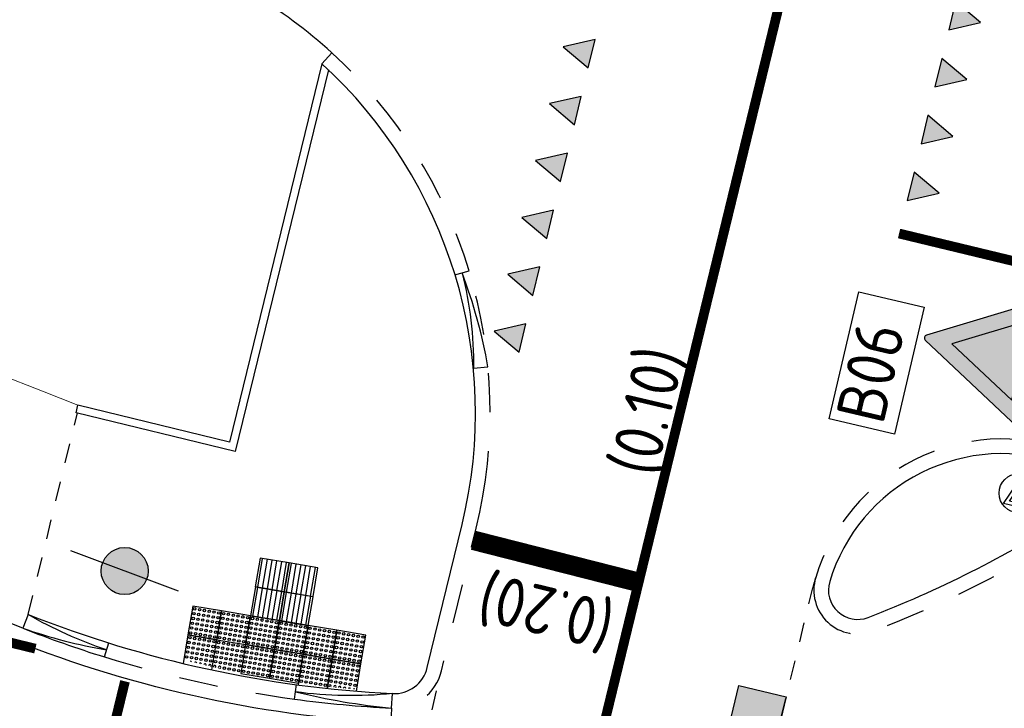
# Model space of a CAD drawing. Header units: metres. Extents: x 116958 to 118326, y 475500 to 477904.
# Tile 94 of 256: x 117499.77 to 117509.87, y 476400.58 to 476407.64. Entities that reach past the tile are written whole.
import ezdxf

# ---------------------------------------------------------------- set-up
doc = ezdxf.new("R2010")
doc.units = ezdxf.units.M
doc.header["$LTSCALE"] = 0.2
for name, pattern in [('200-03-27', [15, 1.5, -13.5]), ('200-05-05', [5, 2.5, -2.5]), ('HIDDEN', [4, 2, -2]), ('MATGRENS', [2, 1, -1]), ('VH-OPSLUITBAND_80X200', [14, 8, -2, 2, -2]), ('VH-TROTTOIRBAND_130-150', [15, 5, -2, 2, -2, 2, -2])]:
    doc.linetypes.add(name, pattern=pattern)
doc.layers.get('0').update_dxf_attribs({"color": 6})
doc.layers.add('B-WE-VH-KANTOPSLUITING_OPSLUITBAND_80X200-G', color=252, linetype='VH-OPSLUITBAND_80X200', lineweight=18)
for name, color, linetype in [('B-WE-VH-KANTOPSLUITING_TROTTOIRBAND_130X150_250-G', 252, 'Continuous'), ('N-WE-IE-MEUBILAIR_WEGMEUBILAIR_LICHTMAST-G', 2, 'Continuous'), ('N-WE-IE-MEUBILAIR_WEGMEUBILAIR_VERKEERSBORD-G', 7, 'Continuous'), ('N-WE-IE-MEUBILAIR_WEGMEUBILAIR_VERKEERSBORD-PAAL', 2, 'Continuous'), ('N-WE-VH-GOOT_TEGEL-150', 251, 'Continuous'), ('N-WE-VH-KANTOPSLUITING_ACHTERKANTBAND-G', 251, 'Continuous'), ('N-WE-VH-KANTOPSLUITING_OPSLUITBAND_80X200-G', 251, 'Continuous'), ('N-WE-VH-KANTOPSLUITING_TROTTOIRBAND_130 150-G', 251, 'VH-TROTTOIRBAND_130-150'), ('N-WE-VH-KANTOPSLUITING_TROTTOIRBAND_130 150-VERLAADG', 251, 'HIDDEN'), ('N-WE-VH-KANTVERHARDING_TEGEL_GELEIDETEGEL', 1, 'Continuous'), ('N-WE-VH-KANTVERHARDING_TEGEL_NOPPENTEGEL', 1, 'Continuous'), ('N-WE-VH-MATERIAALGRENS-G', 251, 'MATGRENS'), ('N-WE-VH-VERHARDING_KANT_ASFALT-G', 251, 'Continuous'), ('N-WE-VW-MARKERING_DWARS_DRIEHOEK_3030-G', 1, 'Continuous'), ('N-WE-VW-MARKERING_DWARS_OVERSTEEK_BLOKSTREEP50-G', 1, 'Continuous'), ('N-WE-VW-MARKERING_DWARS_STOPSTREEP_020-G', 1, 'Continuous'), ('N-WE-VW-MARKERING_LANGS_STREEP_030_270_010-G', 1, '200-03-27'), ('N-WE-VW-MARKERING_LANGS_STREEP_050_050_010-G', 1, '200-05-05'), ('N-WE-VW-MARKERING_LANGS_STREEP_GETROKKEN_010-G', 1, 'Continuous'), ('N-WE-VW-MARKERING_LANGS_STREEP_GETROKKEN_3X010-G', 1, 'Continuous'), ('N-WE-VW-MARKERING_TEKST-G', 7, 'Continuous'), ('to-xx-bibcontour', 7, 'Continuous'), ('to-xx-bibkleur', 7, 'Continuous')]:
    doc.layers.add(name, color=color, linetype=linetype)
doc.styles.get("Standard").update_dxf_attribs({"font": 'isocp.shx'})

# ---------------------------------------------------------------- blocks, each defined once
blk = doc.blocks.new('blind_oud')
blk.add_lwpolyline([(0, 0), (-0.3, 0), (-0.3, -0.3), (0, -0.3)], close=True)
at = {"color": 8}
for centre in [(-0.275, -0.025), (-0.275, -0.075), (-0.225, -0.025), (-0.225, -0.075), (-0.175, -0.025), (-0.175, -0.075), (-0.125, -0.025), (-0.125, -0.075), (-0.075, -0.025), (-0.075, -0.075), (-0.025, -0.025), (-0.025, -0.075), (-0.275, -0.125), (-0.275, -0.175), (-0.225, -0.125), (-0.225, -0.175), (-0.175, -0.125), (-0.175, -0.175), (-0.125, -0.125), (-0.125, -0.175), (-0.075, -0.125), (-0.075, -0.175), (-0.025, -0.125), (-0.025, -0.175), (-0.275, -0.225), (-0.275, -0.275), (-0.225, -0.225), (-0.225, -0.275), (-0.175, -0.225), (-0.175, -0.275), (-0.125, -0.225), (-0.125, -0.275), (-0.075, -0.225), (-0.075, -0.275), (-0.025, -0.225), (-0.025, -0.275)]:
    blk.add_circle(centre, 0.0125, dxfattribs=at)
blk = doc.blocks.new('blinden geleidetegel')
blk.add_lwpolyline([(0, 0), (-0.3, 0), (-0.3, -0.3), (0, -0.3)], close=True)
at = {"color": 41}
for points in [[(-0.275, -0.3), (-0.275, 0)], [(-0.225, -0.3), (-0.225, 0)], [(-0.175, -0.3), (-0.175, 0)], [(-0.125, -0.3), (-0.125, 0)], [(-0.075, -0.3), (-0.075, 0)], [(-0.025, -0.3), (-0.025, 0)]]:
    blk.add_lwpolyline(points, dxfattribs=at)
blk = doc.blocks.new('Blok500')
blk.add_lwpolyline([(0, 500), (500, 500), (500, 0), (0, 0), (0, 500)])
blk.add_solid([(0, 500), (500, 500), (0, 0), (500, 0)])
blk = doc.blocks.new('Haaitnd')
blk.add_lwpolyline([(500, 0), (0, 0), (250, -500), (500, 0)])
blk.add_solid([(0, 0), (500, 0), (250, -500)])
blk = doc.blocks.new('B06')
at = {"layer": 'to-xx-bibkleur'}
h = blk.add_hatch(color=10, dxfattribs=at)
h.paths.add_polyline_path([(0.2114, 0.5112), (-0.2114, 0.5112), (0, 0.145)], flags=16)
edge = h.paths.add_edge_path()
edge.add_line((-0.337, 0.5687), (-0.013, 0.0075))
edge.add_arc((0, 0.015), 0.015, 210, 330)
edge.add_line((0.013, 0.0075), (0.337, 0.5687))
edge.add_arc((0.324, 0.5762), 0.015, 330, 450)
edge.add_line((0.324, 0.5912), (-0.324, 0.5912))
edge.add_arc((-0.324, 0.5762), 0.015, 90, 210)
blk.add_hatch(color=255, dxfattribs=at).paths.add_polyline_path([(0.2114, 0.5112), (-0.2114, 0.5112), (0, 0.145)])
at = {"layer": 'to-xx-bibcontour', "color": 7, "flags": 128}
blk.add_lwpolyline([(-0.337, 0.5687), (-0.013, 0.0075, 0.57735), (0.013, 0.0075), (0.337, 0.5687, 0.57735), (0.324, 0.5912), (-0.324, 0.5912, 0.57735)], format="xyb", close=True, dxfattribs=at)
blk.add_lwpolyline([(0.2114, 0.5112), (-0.2114, 0.5112), (0, 0.145)], close=True, dxfattribs=at)
at = {"layer": 'to-xx-bibkleur', "color": 10, "flags": 128}
blk.add_lwpolyline([(-0.337, 0.5687), (-0.013, 0.0075, 0.57735), (0.013, 0.0075), (0.337, 0.5687, 0.57735), (0.324, 0.5912), (-0.324, 0.5912, 0.57735)], format="xyb", close=True, dxfattribs=at)
blk.add_lwpolyline([(0.2114, 0.5112), (-0.2114, 0.5112), (0, 0.145)], close=True, dxfattribs=at)
blk = doc.blocks.new('Symblm')
h = blk.add_hatch(color=256)
edge = h.paths.add_edge_path()
edge.add_arc((0, 0), 241, 0, 360)
blk.add_line((-590, 0), (590, 0))
blk.add_circle((0, 0), 241)
blk = doc.blocks.new('Vb')
blk.add_lwpolyline([(125, -138), (-127, -138), (0, 185), (114, -100), (-71, -100), (0, 100), (56, -60), (-13, -60), (0, -20), (1, 30)])
blk.add_circle((0, 0), 200)

msp = doc.modelspace()

# ---------------------------------------------------------------- linework, layer by layer
at = {"layer": 'B-WE-VH-KANTOPSLUITING_OPSLUITBAND_80X200-G'}
for p, q in [((117483.262, 476410.361), (117500, 476403.831)), ((117500, 476403.831), (117500.364, 476403.689))]:
    msp.add_line(p, q, dxfattribs=at)
at = {"layer": 'B-WE-VH-KANTOPSLUITING_TROTTOIRBAND_130X150_250-G'}
msp.add_line((117499.798, 476401.402), (117484.67, 476407.368), dxfattribs=at)
at = {"layer": 'N-WE-IE-MEUBILAIR_WEGMEUBILAIR_VERKEERSBORD-G'}
msp.add_lwpolyline([(117508.071, 476403.547), (117508.376, 476404.849), (117509.046, 476404.693), (117508.742, 476403.391)], close=True, dxfattribs=at)
at = {"layer": 'N-WE-VH-GOOT_TEGEL-150', "flags": 128}
msp.add_lwpolyline([(117503.582, 476400.582), (117503.574, 476400.432, -0.084892), (117499.577, 476401.329)], format="xyb", dxfattribs=at)
at = {"layer": 'N-WE-VH-KANTOPSLUITING_ACHTERKANTBAND-G', "flags": 128}
for points in [[(117502.867, 476407.189), (117502.968, 476407.3)], [(117504.232, 476405.023), (117504.376, 476405.067)], [(117500.635, 476401.107), (117500.68, 476401.251)], [(117502.586, 476400.675), (117502.606, 476400.823)]]:
    msp.add_lwpolyline(points, dxfattribs=at)
msp.add_lwpolyline([(117499.853, 476401.542), (117499.798, 476401.402, 0.042315), (117500.658, 476401.179, -0.050462), (117499.853, 476401.542, 0.081202), (117503.59, 476400.731, -0.058718), (117502.596, 476400.749, 0.034458), (117503.582, 476400.582), (117503.59, 476400.731, 0.360331), (117503.948, 476400.998), (117504.305, 476402.464, 0.273669), (117502.867, 476407.189), (117501.918, 476403.309), (117500.364, 476403.689)], format="xyb", dxfattribs=at)
for points in [[(117504.304, 476405.045, -0.066371), (117504.421, 476404.067), (117504.57, 476404.081, 0.047973)], [(117510.529, 476402.547, 0.625062), (117510.47, 476403.083, 0.428519), (117508.076, 476401.879, 0.625062), (117508.472, 476401.512, 0.0487)]]:
    msp.add_lwpolyline(points, format="xyb", close=True, dxfattribs=at)
at = {"layer": 'N-WE-VH-KANTOPSLUITING_OPSLUITBAND_80X200-G', "flags": 128}
msp.add_lwpolyline([(117502.934, 476407.127), (117501.977, 476403.212), (117500.345, 476403.611), (117500.364, 476403.689)], dxfattribs=at)
at = {"layer": 'N-WE-VH-KANTOPSLUITING_TROTTOIRBAND_130 150-G', "flags": 128}
for points in [[(117502.586, 476400.675, 0.020842), (117503.582, 476400.582, 0.360331), (117504.093, 476400.963), (117504.45, 476402.428, 0.134364), (117504.376, 476405.067)], [(117499.798, 476401.402, 0.018508), (117500.635, 476401.107)]]:
    msp.add_lwpolyline(points, format="xyb", dxfattribs=at)
msp.add_lwpolyline([(117510.52, 476403.225, 0.428519), (117507.933, 476401.923, 0.625062), (117508.526, 476401.372, 0.0487), (117510.609, 476402.42, 0.625062)], format="xyb", close=True, dxfattribs=at)
at = {"layer": 'N-WE-VH-KANTOPSLUITING_TROTTOIRBAND_130 150-VERLAADG', "flags": 128}
for points in [[(117504.376, 476405.067, 0.134364), (117502.968, 476407.3)], [(117500.635, 476401.107, 0.041703), (117502.586, 476400.675)]]:
    msp.add_lwpolyline(points, format="xyb", dxfattribs=at)
at = {"layer": 'N-WE-VH-KANTVERHARDING_TEGEL_NOPPENTEGEL'}
for points in [[(117501.736, 476400.975), (117501.788, 476401.284), (117501.492, 476401.333), (117501.443, 476401.041)], [(117502.034, 476400.938), (117502.33, 476400.888), (117502.38, 476401.184), (117502.084, 476401.234), (117502.034, 476400.938)], [(117502.626, 476400.839), (117502.675, 476401.134), (117502.38, 476401.184), (117502.33, 476400.888), (117502.626, 476400.839)], [(117502.921, 476400.785), (117502.971, 476401.085), (117502.675, 476401.134), (117502.623, 476400.821)], [(117503.22, 476400.756), (117503.267, 476401.035), (117502.971, 476401.085), (117502.921, 476400.785)]]:
    msp.add_lwpolyline(points, dxfattribs=at)
at = {"layer": 'N-WE-VH-KANTVERHARDING_TEGEL_NOPPENTEGEL', "color": 8}
for centre in [(117501.513, 476401.305), (117501.562, 476401.296), (117501.496, 476401.206), (117501.504, 476401.255), (117501.545, 476401.198), (117501.554, 476401.247), (117501.595, 476401.189), (117501.603, 476401.239), (117501.611, 476401.288), (117501.652, 476401.23), (117501.66, 476401.28), (117501.702, 476401.222), (117501.71, 476401.271), (117501.751, 476401.214), (117501.759, 476401.263), (117501.8, 476401.206), (117501.808, 476401.255), (117501.849, 476401.197), (117501.858, 476401.247), (117501.899, 476401.189), (117501.907, 476401.238), (117501.956, 476401.23), (117502.006, 476401.222), (117502.055, 476401.213), (117502.104, 476401.205), (117502.154, 476401.197), (117502.203, 476401.189), (117501.479, 476401.107), (117501.488, 476401.157), (117501.529, 476401.099), (117501.537, 476401.148), (117501.578, 476401.091), (117501.586, 476401.14), (117501.636, 476401.132), (117501.644, 476401.181), (117501.685, 476401.124), (117501.693, 476401.173), (117501.734, 476401.115), (117501.743, 476401.165), (117501.784, 476401.107), (117501.792, 476401.156), (117501.833, 476401.099), (117501.841, 476401.148), (117501.882, 476401.09), (117501.89, 476401.14), (117501.94, 476401.131), (117501.948, 476401.181), (117501.989, 476401.123), (117501.997, 476401.172), (117502.038, 476401.115), (117502.047, 476401.164), (117502.088, 476401.107), (117502.096, 476401.156), (117502.137, 476401.098), (117502.145, 476401.148), (117502.186, 476401.09), (117502.195, 476401.139), (117502.244, 476401.131), (117502.252, 476401.18), (117502.293, 476401.123), (117502.301, 476401.172), (117502.343, 476401.114), (117502.351, 476401.164), (117502.392, 476401.106), (117502.4, 476401.155), (117502.441, 476401.098), (117502.449, 476401.147), (117502.49, 476401.09), (117502.499, 476401.139), (117502.548, 476401.131), (117502.597, 476401.122), (117502.647, 476401.114), (117502.696, 476401.106), (117502.745, 476401.097), (117502.795, 476401.089), (117501.627, 476401.083), (117501.677, 476401.074), (117501.726, 476401.066), (117501.775, 476401.058), (117501.825, 476401.049), (117501.866, 476400.992), (117501.874, 476401.041), (117501.923, 476401.033), (117501.931, 476401.082), (117501.972, 476401.024), (117501.981, 476401.074), (117502.022, 476401.016), (117502.03, 476401.066), (117502.071, 476401.008), (117502.079, 476401.057), (117502.12, 476401), (117502.129, 476401.049), (117502.17, 476400.991), (117502.178, 476401.041), (117502.227, 476401.032), (117502.236, 476401.082), (117502.277, 476401.024), (117502.285, 476401.073), (117502.326, 476401.016), (117502.334, 476401.065), (117502.375, 476401.007), (117502.384, 476401.057), (117502.425, 476400.999), (117502.433, 476401.048), (117502.474, 476400.991), (117502.482, 476401.04), (117502.531, 476401.032), (117502.54, 476401.081), (117502.581, 476401.024), (117502.589, 476401.073), (117502.63, 476401.015), (117502.638, 476401.065), (117502.679, 476401.007), (117502.688, 476401.056), (117502.729, 476400.999), (117502.737, 476401.048), (117502.778, 476400.99), (117502.786, 476401.04), (117502.836, 476401.031), (117502.844, 476401.081), (117502.885, 476401.023), (117502.893, 476401.072), (117502.934, 476401.015), (117502.942, 476401.064), (117502.984, 476401.007), (117502.992, 476401.056), (117503.033, 476400.998), (117503.041, 476401.048), (117503.082, 476400.99), (117503.09, 476401.039), (117503.14, 476401.031), (117503.189, 476401.023), (117503.238, 476401.014), (117501.915, 476400.983), (117501.964, 476400.975), (117502.013, 476400.967), (117502.063, 476400.959), (117502.112, 476400.95), (117502.161, 476400.942), (117502.211, 476400.934), (117502.219, 476400.983), (117502.26, 476400.925), (117502.268, 476400.975), (117502.309, 476400.917), (117502.318, 476400.966), (117502.359, 476400.909), (117502.367, 476400.958), (117502.408, 476400.901), (117502.416, 476400.95), (117502.457, 476400.892), (117502.466, 476400.942), (117502.515, 476400.933), (117502.523, 476400.983), (117502.564, 476400.925), (117502.572, 476400.974), (117502.613, 476400.917), (117502.622, 476400.966), (117502.663, 476400.908), (117502.671, 476400.958), (117502.712, 476400.9), (117502.72, 476400.949), (117502.761, 476400.892), (117502.77, 476400.941), (117502.819, 476400.933), (117502.827, 476400.982), (117502.868, 476400.925), (117502.877, 476400.974), (117502.918, 476400.916), (117502.926, 476400.966), (117502.967, 476400.908), (117502.975, 476400.957), (117503.016, 476400.9), (117503.025, 476400.949), (117503.066, 476400.891), (117503.074, 476400.941), (117503.123, 476400.932), (117503.131, 476400.982), (117503.172, 476400.924), (117503.181, 476400.973), (117503.222, 476400.916), (117503.23, 476400.965), (117502.507, 476400.884), (117502.556, 476400.876), (117502.605, 476400.867), (117502.654, 476400.859), (117502.704, 476400.851), (117502.753, 476400.843), (117502.802, 476400.834), (117502.811, 476400.884), (117502.852, 476400.826), (117502.86, 476400.875), (117502.901, 476400.818), (117502.909, 476400.867), (117502.959, 476400.859), (117503.008, 476400.85), (117503.057, 476400.842), (117503.107, 476400.834), (117503.115, 476400.883), (117503.156, 476400.825), (117503.164, 476400.875), (117503.205, 476400.817), (117503.213, 476400.867)]:
    msp.add_circle(centre, 0.0125, dxfattribs=at)
for centre, start, end in [((117501.52, 476401.05), 41.1778, 110.0272), ((117501.57, 476401.042), 15.6663, 136.1059), ((117501.619, 476401.033), 357.0112, 155.3288), ((117501.668, 476401.025), 340.6664, 172.2418), ((117501.718, 476401.017), 325.018, 188.4588), ((117501.767, 476401.008), 308.7378, 205.3079), ((117501.816, 476401), 289.1721, 225.4429), ((117502.95, 476400.809), 314.4975, 213.2397), ((117503, 476400.801), 331.4433, 196.8629), ((117503.049, 476400.793), 347.6579, 181.2168), ((117503.098, 476400.784), 4.49, 164.953), ((117503.148, 476400.776), 23.4977, 146.513), ((117503.197, 476400.768), 48.8054, 121.7727)]:
    msp.add_arc(centre, 0.0125, start, end, dxfattribs=at)
at = {"layer": 'N-WE-VH-MATERIAALGRENS-G'}
for p, q in [((117499.853, 476401.542), (117500.358, 476403.608)), ((117506.254, 476395.045), (117507.903, 476401.815)), ((117502.861, 476395.902), (117504.093, 476400.963))]:
    msp.add_line(p, q, dxfattribs=at)
msp.add_arc((117509.846, 476401.342), 2, 163.0975, 166.3098, dxfattribs=at)
at = {"layer": 'N-WE-VH-VERHARDING_KANT_ASFALT-G', "flags": 128}
msp.add_lwpolyline([(117502.968, 476407.3, 0.102903), (117501.218, 476408.34), (117500.668, 476408.529)], format="xyb", dxfattribs=at)
at = {"layer": 'N-WE-VW-MARKERING_DWARS_STOPSTREEP_020-G', "const_width": 0.2, "flags": 128}
msp.add_lwpolyline([(117506.116, 476401.872), (117504.42, 476402.303)], dxfattribs=at)
at = {"layer": 'N-WE-VW-MARKERING_LANGS_STREEP_030_270_010-G', "const_width": 0.1, "flags": 128}
msp.add_lwpolyline([(117523.061, 476448.979), (117517.946, 476431.216, -0.096453), (117515.465, 476426.367), (117512.465, 476422.544, 0.107009), (117509.83, 476417.12), (117506.982, 476405.428)], format="xyb", dxfattribs=at)
at = {"layer": 'N-WE-VW-MARKERING_LANGS_STREEP_050_050_010-G', "const_width": 0.1, "flags": 128}
for points in [[(117500.846, 476400.857), (117499.819, 476396.639)], [(117505.851, 476400.784), (117504.56, 476395.483)]]:
    msp.add_lwpolyline(points, dxfattribs=at)
at = {"layer": 'N-WE-VW-MARKERING_LANGS_STREEP_GETROKKEN_010-G', "const_width": 0.1, "flags": 128}
for points in [[(117505.851, 476400.784), (117506.982, 476405.428)], [(117513.084, 476404.413), (117508.788, 476405.448)]]:
    msp.add_lwpolyline(points, dxfattribs=at)
at = {"layer": 'N-WE-VW-MARKERING_LANGS_STREEP_GETROKKEN_3X010-G', "const_width": 0.1, "flags": 128}
msp.add_lwpolyline([(117499.927, 476401.192), (117438.529, 476416.09, -0.014163), (117434.428, 476417.209)], format="xyb", dxfattribs=at)

# ---------------------------------------------------------------- block references
at = {"layer": 'N-WE-IE-MEUBILAIR_WEGMEUBILAIR_LICHTMAST-G', "xscale": 0.0009999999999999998, "yscale": 0.0009999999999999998, "zscale": 0.0009999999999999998, "rotation": 159.6201544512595}
msp.add_blockref('Symblm', (117500.843, 476401.988), dxfattribs=at)
at = {"layer": 'N-WE-IE-MEUBILAIR_WEGMEUBILAIR_VERKEERSBORD-G', "xscale": 1.999999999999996, "yscale": 1.999999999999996, "zscale": 1.999999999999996, "rotation": 256.7493564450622}
msp.add_blockref('B06', (117509.048, 476404.384), dxfattribs=at)
at = {"layer": 'N-WE-IE-MEUBILAIR_WEGMEUBILAIR_VERKEERSBORD-PAAL', "xscale": 0.001, "yscale": 0.001, "zscale": 0.001, "rotation": 346.9218620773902}
msp.add_blockref('Vb', (117510.014, 476402.786), dxfattribs=at)
at = {"layer": 'N-WE-VH-KANTVERHARDING_TEGEL_GELEIDETEGEL', "rotation": 350.4545244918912}
for p in [(117502.529, 476402.071), (117502.825, 476402.021), (117502.48, 476401.775), (117502.776, 476401.725)]:
    msp.add_blockref('blinden geleidetegel', p, dxfattribs=at)
at = {"layer": 'N-WE-VH-KANTVERHARDING_TEGEL_NOPPENTEGEL', "rotation": 170.4545244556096}
for p in [(117501.492, 476401.333), (117501.788, 476401.284), (117502.084, 476401.234), (117502.38, 476401.184), (117502.675, 476401.134), (117502.971, 476401.085)]:
    msp.add_blockref('blind_oud', p, dxfattribs=at)
at = {"layer": 'N-WE-VW-MARKERING_DWARS_DRIEHOEK_3030-G'}
for p, xscale, yscale, zscale, rotation in [((117509.297, 476407.535), 0.0005999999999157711, 0.0005999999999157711, 0.0005999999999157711, 76.30977433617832), ((117505.67, 476407.437), 0.0005999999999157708, 0.0005999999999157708, 0.0005999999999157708, 256.3098339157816), ((117509.155, 476406.952), 0.0005999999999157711, 0.0005999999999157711, 0.0005999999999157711, 76.30977434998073), ((117505.528, 476406.854), 0.0005999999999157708, 0.0005999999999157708, 0.0005999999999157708, 256.3098338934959), ((117509.013, 476406.369), 0.0005999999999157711, 0.0005999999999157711, 0.0005999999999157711, 76.30977433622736), ((117505.386, 476406.271), 0.0005999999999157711, 0.0005999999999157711, 0.0005999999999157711, 256.3098338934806), ((117508.871, 476405.786), 0.000599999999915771, 0.000599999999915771, 0.000599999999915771, 76.30977435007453), ((117505.244, 476405.688), 0.0005999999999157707, 0.0005999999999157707, 0.0005999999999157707, 256.3098338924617), ((117505.102, 476405.105), 0.0005999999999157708, 0.0005999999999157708, 0.0005999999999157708, 256.3098339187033), ((117504.96, 476404.522), 0.0005999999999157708, 0.0005999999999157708, 0.0005999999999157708, 256.3098339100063)]:
    msp.add_blockref('Haaitnd', p, dxfattribs=dict(at, xscale=xscale, yscale=yscale, zscale=zscale, rotation=rotation))
at = {"layer": 'N-WE-VW-MARKERING_DWARS_OVERSTEEK_BLOKSTREEP50-G', "xscale": 0.001, "yscale": 0.001, "zscale": 0.001, "rotation": 76.36202050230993}
msp.add_blockref('Blok500', (117507.513, 476400.212), dxfattribs=at)

# ---------------------------------------------------------------- texts
at = {"layer": 'N-WE-IE-MEUBILAIR_WEGMEUBILAIR_VERKEERSBORD-G'}
msp.add_text('B06', height=0.5, rotation=76.8394, dxfattribs=at).set_placement((117508.623, 476403.476))
at = {"layer": 'N-WE-VW-MARKERING_TEKST-G'}
for s, rotation, p in [('(0.10)', 76.7449, (117506.294, 476402.936)), ('(0.20)', 166.3577, (117505.902, 476401.654)), ('(0,5-0,5, 0.10)', 76.3941, (117500.675, 476396.652))]:
    msp.add_text(s, height=0.5, rotation=rotation, dxfattribs=at).set_placement(p)

doc.saveas('drawing.dxf')
